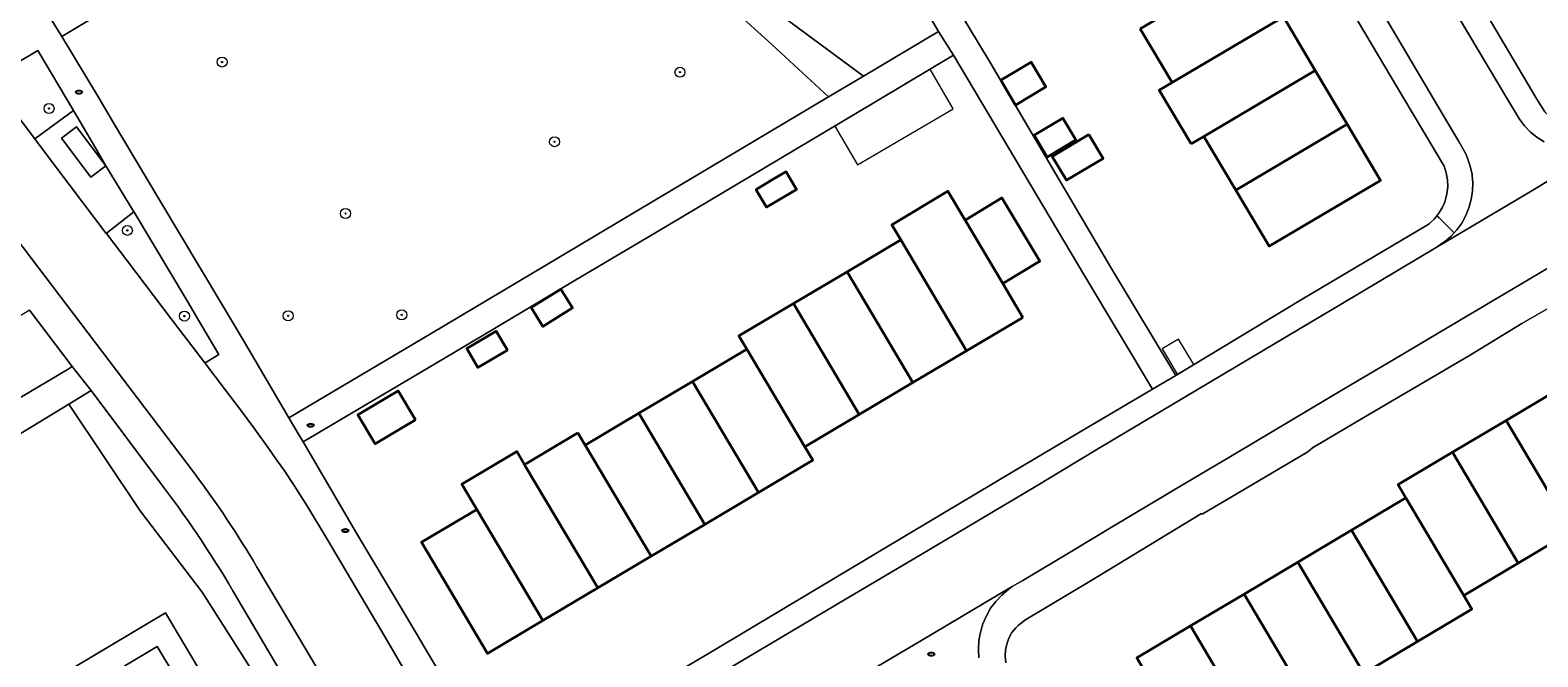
# Model space of a CAD drawing. Extents: x 147051 to 149075, y 463071 to 465537.
# Tile 220 of 229: x 148062 to 148183, y 464787 to 464838. Entities that reach past the tile are written whole.
import ezdxf
from ezdxf.enums import TextEntityAlignment as Align

# ---------------------------------------------------------------- set-up
doc = ezdxf.new("R2010")
doc.units = 0
doc.header["$LTSCALE"] = 0.5
doc.layers.get('0').update_dxf_attribs({"linetype": 'CONTINUOUS'})
for name, color, linetype, lineweight in [('B-PV-GR-BEPLANTING_CULTUUR_HEESTERS-GV', 252, 'CONTINUOUS', 18), ('B-PV-GR-BEPLANTING_CULTUUR_VASTE PLANTENVAK-GV', 252, 'CONTINUOUS', 18), ('B-PV-GR-BOOM-S', 252, 'CONTINUOUS', 25), ('B-PV-IE-MEUBILAIR-S', 252, 'CONTINUOUS', 25), ('B-PV-OG-BEBOUWING-GV', 6, 'CONTINUOUS', 35), ('B-PV-OG-BEBOUWING_LUIFEL-GV', 6, 'CONTINUOUS', 18), ('B-PV-OG-TERREIN_BEGROEID-GV', 252, 'CONTINUOUS', 18), ('B-PV-OG-TERREIN_ERF-GV', 252, 'CONTINUOUS', 18), ('B-PV-VH-GESLOTENVERHARDING_ASFALT-GV', 252, 'CONTINUOUS', 18), ('B-PV-VH-GESLOTENVERHARDING_BETON-GV', 252, 'CONTINUOUS', 18), ('B-PV-VH-HALFVERHARDING_GRIND-GV', 252, 'CONTINUOUS', 18), ('B-PV-VH-OPENVERHARDING_BETONSTRAATSTEEN-GV', 252, 'CONTINUOUS', 18), ('B-PV-VH-OPENVERHARDING_TEGEL-GV', 252, 'CONTINUOUS', 18)]:
    doc.layers.add(name, color=color, linetype=linetype, lineweight=lineweight)
doc.styles.add('NLCS-ISO', font='NLCS-ISO.ttf')

# ---------------------------------------------------------------- blocks, each defined once
blk = doc.blocks.new('SIE-MEUBILAIR_PUT_RIOOLPUT-SO')
blk.add_ellipse((0, 0), major_axis=(1.25, 0), ratio=0.54)
at = {"style": 'NLCS-ISO'}
blk.add_text('ri', height=0.75, dxfattribs=at).set_placement((-0.04, 0.07), align=Align.MIDDLE_CENTER)
blk = doc.blocks.new('SGR-BOOM_GBKN-SO')
at = {"linetype": 'ByBlock', "lineweight": 18}
h = blk.add_hatch(color=0, dxfattribs=at)
h.dxf.hatch_style = 1
edge = h.paths.add_edge_path()
edge.add_arc((0, 0), 0.25, 0, 360)
at = {"color": 0, "linetype": 'ByBlock', "lineweight": 18}
for radius in [2, 0.25]:
    blk.add_circle((0, 0), radius, dxfattribs=at)
at = {"color": 0, "linetype": 'ByBlock', "lineweight": 18, "style": 'NLCS-ISO'}
blk.add_attdef('SOORT', (2.5, 0), '', height=1.5, dxfattribs=at)

msp = doc.modelspace()

# ---------------------------------------------------------------- linework, layer by layer
at = {"layer": 'B-PV-GR-BEPLANTING_CULTUUR_HEESTERS-GV', "flags": 128}
msp.add_lwpolyline([(148055.607, 464811.247), (148055.986, 464810.571), (148027.751, 464793.702), (148029.481, 464790.509), (148030.066, 464789.429), (148039.658, 464795.197), (148065.451, 464810.51), (148065.779, 464810.705), (148062.362, 464815.224), (148062.06, 464815.046)], close=True, dxfattribs=at)
for points in [[(148067.293, 464808.781), (148065.502, 464807.693)], [(148073.102, 464801.054), (148067.293, 464808.781)], [(148065.502, 464807.693), (148071.215, 464799.148)], [(148071.215, 464799.148), (148076.177, 464792.638)], [(148076.177, 464792.638), (148081.242, 464784.721)], [(148084.262, 464783.253), (148078.992, 464792.176)]]:
    msp.add_lwpolyline(points, dxfattribs=at)
at = {"layer": 'B-PV-GR-BEPLANTING_CULTUUR_HEESTERS-GV'}
msp.add_lwpolyline([(148078.992, 464792.176, 0.0296769), (148073.102, 464801.054)], format="xyb", dxfattribs=at)
at = {"layer": 'B-PV-GR-BEPLANTING_CULTUUR_VASTE PLANTENVAK-GV', "flags": 128}
msp.add_lwpolyline([(148119.123, 464850.341), (148119.404, 464849.592), (148119.608, 464848.82), (148119.734, 464848.031), (148119.78, 464847.233), (148119.746, 464846.435), (148119.633, 464845.644), (148119.442, 464844.868), (148119.174, 464844.115), (148118.832, 464843.393), (148118.419, 464842.709), (148118.012, 464842.156), (148122.723, 464838.69), (148129.14, 464833.954), (148135.165, 464837.54), (148133.787, 464839.856), (148129.173, 464847.615), (148123.618, 464856.972), (148117.858, 464852.367), (148118.346, 464851.735), (148118.77, 464851.057)], close=True, dxfattribs=at)
at = {"layer": 'B-PV-OG-BEBOUWING-GV', "flags": 128}
for points in [[(148151.3, 464837.732), (148153.853, 464833.433), (148162.768, 464838.709), (148160.215, 464843.008)], [(148155.396, 464828.537), (148156.406, 464829.134), (148165.321, 464834.41), (148162.768, 464838.709), (148153.853, 464833.433), (148152.836, 464832.832)], [(148141.316, 464831.642), (148143.752, 464833.09), (148142.573, 464835.073), (148140.131, 464833.625)], [(148156.406, 464829.134), (148158.959, 464824.835), (148167.874, 464830.111), (148165.321, 464834.41)], [(148142.816, 464829.219), (148143.861, 464827.474), (148146.161, 464828.852), (148145.116, 464830.597)], [(148147.192, 464829.277), (148144.265, 464827.524), (148145.407, 464825.617), (148148.334, 464827.37)], [(148158.959, 464824.835), (148161.629, 464820.338), (148170.544, 464825.614), (148167.874, 464830.111)], [(148121.919, 464825.697), (148120.543, 464824.887), (148120.59, 464824.808), (148121.386, 464823.456), (148123.79, 464824.872), (148122.947, 464826.303), (148122.865, 464826.255)], [(148141.9, 464814.646), (148140.293, 464817.351), (148137.28, 464822.425), (148135.897, 464824.754), (148131.413, 464822.061), (148132.133, 464820.849), (148137.403, 464811.975)], [(148137.28, 464822.425), (148140.293, 464817.351), (148143.274, 464819.142), (148140.235, 464824.2)], [(148133.104, 464809.422), (148137.403, 464811.975), (148132.133, 464820.849), (148127.834, 464818.296)], [(148127.834, 464818.296), (148123.535, 464815.742), (148128.805, 464806.869), (148133.104, 464809.422)], [(148104.914, 464816.906), (148102.542, 464815.427), (148103.479, 464813.923), (148105.852, 464815.401)], [(148123.535, 464815.742), (148119.175, 464813.153), (148119.798, 464812.104), (148124.446, 464804.279), (148124.594, 464804.367), (148128.805, 464806.869)], [(148100.643, 464812.011), (148099.741, 464813.542), (148097.375, 464812.16), (148098.272, 464810.625)], [(148119.798, 464812.104), (148119.662, 464812.023), (148115.445, 464809.519), (148120.729, 464800.62), (148125.083, 464803.206), (148124.446, 464804.279)], [(148093.266, 464806.447), (148091.886, 464808.758), (148088.656, 464806.83), (148090.036, 464804.519)], [(148115.445, 464809.519), (148111.146, 464806.965), (148116.43, 464798.067), (148120.729, 464800.62)], [(148185.869, 464797.521), (148190.17, 464800.071), (148184.91, 464808.941), (148180.61, 464806.391)], [(148111.146, 464806.965), (148106.847, 464804.412), (148112.132, 464795.514), (148116.43, 464798.067)], [(148181.568, 464794.971), (148185.869, 464797.521), (148180.61, 464806.391), (148176.309, 464803.841)], [(148106.26, 464805.4), (148102.169, 464802.946), (148102.012, 464802.852), (148107.872, 464792.984), (148112.132, 464795.514), (148106.847, 464804.412)], [(148102.012, 464802.852), (148101.387, 464803.905), (148096.983, 464801.292), (148098.184, 464799.267), (148103.468, 464790.369), (148107.872, 464792.984)], [(148177.209, 464792.386), (148177.346, 464792.467), (148181.568, 464794.971), (148176.309, 464803.841), (148171.956, 464801.26), (148172.581, 464800.205)], [(148177.209, 464792.386), (148172.581, 464800.205), (148172.447, 464800.126), (148168.218, 464797.61), (148173.5, 464788.686), (148177.863, 464791.282)], [(148098.184, 464799.267), (148093.752, 464796.635), (148099.037, 464787.737), (148103.468, 464790.369)], [(148168.218, 464797.61), (148163.92, 464795.054), (148169.203, 464786.13), (148173.5, 464788.686)], [(148164.906, 464783.574), (148169.203, 464786.13), (148163.92, 464795.054), (148159.623, 464792.497)], [(148160.609, 464781.017), (148164.906, 464783.574), (148159.623, 464792.497), (148155.326, 464789.941)], [(148156.312, 464778.461), (148156.32, 464778.466), (148160.609, 464781.017), (148155.326, 464789.941), (148151.029, 464787.385)]]:
    msp.add_lwpolyline(points, close=True, dxfattribs=at)
at = {"layer": 'B-PV-OG-BEBOUWING_LUIFEL-GV', "flags": 128}
for points in [[(148126.85, 464829.953), (148128.656, 464826.862), (148136.333, 464831.347), (148134.485, 464834.509), (148128.54, 464830.955)], [(148153.06, 464812.127), (148154.274, 464810.085), (148155.595, 464810.87), (148154.381, 464812.912)]]:
    msp.add_lwpolyline(points, close=True, dxfattribs=at)
at = {"layer": 'B-PV-OG-TERREIN_BEGROEID-GV', "flags": 128}
for points in [[(148073.204, 464842.085), (148064.958, 464837.142), (148067.905, 464832.21), (148069.096, 464830.21), (148072.708, 464824.145), (148077.758, 464815.695), (148079.494, 464812.792), (148083.135, 464806.606), (148094.516, 464813.343), (148104.744, 464819.426), (148111.107, 464823.22), (148126.353, 464832.288), (148121.478, 464836.771), (148117.161, 464840.692)], [(148061.078, 464785.307), (148066.443, 464776.329), (148066.454, 464776.31), (148066.62, 464776.406), (148067.507, 464774.898), (148069.667, 464771.231), (148069.5, 464771.132), (148065.352, 464768.689), (148065.484, 464768.468), (148069.637, 464770.899), (148072.548, 464772.565), (148064.66, 464785.856), (148073.262, 464790.98), (148081.873, 464776.461), (148084.742, 464778.156), (148081.242, 464784.721), (148076.177, 464792.638), (148071.215, 464799.148), (148065.502, 464807.693), (148057.018, 464802.54)]]:
    msp.add_lwpolyline(points, dxfattribs=at)
for points in [[(148062.776, 464828.924), (148065.896, 464831.207), (148063.019, 464836.006), (148059.169, 464833.706)], [(148077.533, 464811.664), (148076.169, 464813.972), (148074.998, 464815.956), (148070.73, 464823.06), (148070.717, 464823.081), (148068.508, 464821.371), (148068.516, 464821.361), (148070.208, 464819.138), (148073.711, 464814.537), (148076.414, 464811.009), (148076.421, 464811.014)]]:
    msp.add_lwpolyline(points, close=True, dxfattribs=at)
at = {"layer": 'B-PV-OG-TERREIN_ERF-GV', "flags": 128}
for points in [[(148174.515, 464846.57), (148183.066, 464832.116), (148183.715, 464831.101), (148184.081, 464830.725), (148184.499, 464830.409), (148184.96, 464830.16), (148185.454, 464829.985), (148185.969, 464829.886), (148186.492, 464829.867), (148187.013, 464829.927), (148187.145, 464829.956), (148187.696, 464830.058), (148191.682, 464832.407), (148195.89, 464834.887), (148204.16, 464839.834)], [(148135.946, 464840.591), (148139.279, 464835.06), (148148.946, 464818.644), (148154.149, 464809.991), (148164.144, 464816.025), (148174.366, 464822.08), (148174.46, 464822.154), (148174.872, 464822.539), (148175.063, 464822.776), (148175.225, 464822.979), (148175.513, 464823.464), (148175.661, 464823.821), (148175.73, 464823.985), (148175.87, 464824.531), (148175.932, 464825.092), (148175.914, 464825.656), (148175.817, 464826.212), (148175.642, 464826.748), (148172.341, 464832.296), (148167.333, 464840.727)], [(148162.768, 464838.709), (148165.321, 464834.41), (148167.874, 464830.111), (148170.544, 464825.614), (148161.629, 464820.338), (148158.959, 464824.835), (148156.406, 464829.134), (148155.396, 464828.537), (148152.836, 464832.832), (148153.853, 464833.433), (148151.3, 464837.732)], [(148108.538, 464782.873), (148117.178, 464788.012), (148127.269, 464794.024), (148132.854, 464797.371), (148142.172, 464802.921), (148147.086, 464805.836), (148152.278, 464808.899), (148146.877, 464817.931), (148136.346, 464835.622), (148128.54, 464830.955), (148120.018, 464825.902), (148112.572, 464821.467), (148105.965, 464817.558), (148099.734, 464813.845), (148096.488, 464811.911), (148095.639, 464811.405), (148084.271, 464804.675), (148088.557, 464797.377), (148092.463, 464790.805), (148095.145, 464786.292)], [(148186.824, 464817.018), (148181.877, 464814.149), (148177.668, 464811.602), (148169.023, 464806.528), (148165.102, 464804.205), (148164.722, 464803.888), (148159.11, 464800.559), (148156.278, 464798.879), (148156.211, 464798.934), (148147.307, 464793.524), (148142.075, 464790.407), (148141.764, 464790.165), (148141.562, 464790.008), (148141.35, 464789.8), (148141.037, 464789.404), (148140.79, 464788.964), (148140.616, 464788.49), (148140.518, 464787.994), (148140.485, 464787.538), (148140.54, 464786.986)], [(148151.029, 464787.385), (148155.326, 464789.941), (148159.623, 464792.497), (148163.92, 464795.054), (148168.218, 464797.61), (148172.447, 464800.126), (148172.581, 464800.205), (148171.956, 464801.26), (148176.309, 464803.841), (148180.61, 464806.391), (148184.91, 464808.941)], [(148185.869, 464797.521), (148181.568, 464794.971), (148177.346, 464792.467), (148177.209, 464792.386), (148177.863, 464791.282), (148173.5, 464788.686), (148169.203, 464786.13)]]:
    msp.add_lwpolyline(points, dxfattribs=at)
for points in [[(148140.131, 464833.625), (148142.573, 464835.073), (148143.752, 464833.09), (148141.316, 464831.642)], [(148145.116, 464830.597), (148146.161, 464828.852), (148143.861, 464827.474), (148142.816, 464829.219)], [(148148.334, 464827.37), (148145.407, 464825.617), (148144.265, 464827.524), (148147.192, 464829.277)], [(148122.865, 464826.255), (148122.947, 464826.303), (148123.79, 464824.872), (148121.386, 464823.456), (148120.59, 464824.808), (148120.543, 464824.887), (148121.919, 464825.697)], [(148137.403, 464811.975), (148133.104, 464809.422), (148128.805, 464806.869), (148124.594, 464804.367), (148124.446, 464804.279), (148125.083, 464803.206), (148120.729, 464800.62), (148116.43, 464798.067), (148112.132, 464795.514), (148107.872, 464792.984), (148103.468, 464790.369), (148099.037, 464787.737), (148093.752, 464796.635), (148098.184, 464799.267), (148096.983, 464801.292), (148101.387, 464803.905), (148102.012, 464802.852), (148102.169, 464802.946), (148106.26, 464805.4), (148106.847, 464804.412), (148111.146, 464806.965), (148115.445, 464809.519), (148119.662, 464812.023), (148119.798, 464812.104), (148119.175, 464813.153), (148123.535, 464815.742), (148127.834, 464818.296), (148132.133, 464820.849), (148131.413, 464822.061), (148135.897, 464824.754), (148137.28, 464822.425), (148140.235, 464824.2), (148143.274, 464819.142), (148140.293, 464817.351), (148141.9, 464814.646)], [(148105.852, 464815.401), (148103.479, 464813.923), (148102.542, 464815.427), (148104.914, 464816.906)], [(148098.272, 464810.625), (148097.375, 464812.16), (148099.741, 464813.542), (148100.643, 464812.011)], [(148090.036, 464804.519), (148088.656, 464806.83), (148091.886, 464808.758), (148093.266, 464806.447)]]:
    msp.add_lwpolyline(points, close=True, dxfattribs=at)
at = {"layer": 'B-PV-VH-GESLOTENVERHARDING_ASFALT-GV', "flags": 128}
for points in [[(148080.551, 464794.7), (148083.268, 464790.142), (148086.386, 464784.889), (148089.527, 464779.617), (148094.593, 464782.639), (148092.827, 464785.658), (148090.831, 464789.036), (148086.187, 464796.894), (148084.626, 464799.494), (148083.56, 464801.18), (148082.729, 464802.443), (148082.1, 464803.328), (148081.564, 464804.081), (148080.392, 464805.689), (148079.19, 464807.343), (148077.986, 464808.936), (148076.414, 464811.009), (148073.711, 464814.537), (148070.208, 464819.138), (148068.516, 464821.361), (148068.508, 464821.371), (148063.565, 464827.885), (148062.776, 464828.924), (148059.169, 464833.706)], [(148189.539, 464828.898), (148182.222, 464824.503), (148175.015, 464820.225), (148167.522, 464815.783), (148165.093, 464814.343), (148152.844, 464807.044), (148147.964, 464804.144), (148144.865, 464802.282), (148143.103, 464801.223), (148133.761, 464795.667), (148127.751, 464792.101), (148118.094, 464786.369)], [(148057.66, 464825.743), (148062.525, 464819.357), (148075.54, 464802.201)], [(148127.014, 464784.768), (148133.277, 464788.487), (148133.729, 464788.756), (148141.063, 464793.112), (148141.903, 464793.585), (148145.826, 464795.922), (148149.071, 464797.866), (148154.875, 464801.342), (148159.11, 464803.859), (148167.583, 464808.896), (148171.744, 464811.351), (148176.026, 464813.878), (148185.396, 464819.446)]]:
    msp.add_lwpolyline(points, dxfattribs=at)
at = {"layer": 'B-PV-VH-GESLOTENVERHARDING_ASFALT-GV'}
msp.add_lwpolyline([(148075.54, 464802.201, -0.0265334), (148080.551, 464794.7)], format="xyb", dxfattribs=at)
at = {"layer": 'B-PV-VH-GESLOTENVERHARDING_BETON-GV', "flags": 128}
msp.add_lwpolyline([(148068.486, 464826.777), (148066.118, 464829.903), (148064.911, 464828.989), (148067.28, 464825.863)], close=True, dxfattribs=at)
at = {"layer": 'B-PV-VH-HALFVERHARDING_GRIND-GV', "flags": 128}
for points in [[(148079.682, 464770.44), (148077.577, 464773.91), (148081.873, 464776.461), (148073.262, 464790.98), (148064.66, 464785.856), (148072.548, 464772.565), (148073.282, 464771.328), (148076.725, 464773.393), (148078.805, 464769.922)], [(148076.909, 464781.109), (148079.224, 464777.253), (148079.206, 464777.242), (148076.603, 464775.624), (148074.003, 464774.008), (148070.87, 464779.275), (148067.373, 464785.184), (148069.993, 464786.743), (148072.594, 464788.292)], [(148079.206, 464777.242), (148079.224, 464777.253), (148076.909, 464781.109), (148072.594, 464788.292), (148069.993, 464786.743), (148076.603, 464775.624)]]:
    msp.add_lwpolyline(points, close=True, dxfattribs=at)
at = {"layer": 'B-PV-VH-OPENVERHARDING_BETONSTRAATSTEEN-GV', "flags": 128}
for points in [[(148183.648, 464828.696), (148183.077, 464829.057), (148182.553, 464829.483), (148182.083, 464829.969), (148181.673, 464830.506), (148180.75, 464832.055), (148172.708, 464845.559)], [(148168.307, 464843.121), (148175.922, 464830.246), (148176.818, 464828.731), (148177.375, 464827.736), (148177.526, 464827.394), (148177.74, 464826.752), (148177.877, 464826.09), (148177.887, 464825.978), (148177.935, 464825.415), (148177.914, 464824.739), (148177.812, 464824.07), (148177.633, 464823.417), (148177.378, 464822.791), (148177.051, 464822.198), (148176.656, 464821.648), (148176.439, 464821.411), (148176.199, 464821.149), (148175.686, 464820.707), (148175.015, 464820.225), (148182.222, 464824.503), (148189.539, 464828.898)], [(148117.161, 464840.692), (148121.478, 464836.771), (148126.353, 464832.288), (148129.14, 464833.954), (148122.723, 464838.69)], [(148138.389, 464787.394), (148138.35, 464788.084), (148138.392, 464788.774), (148138.512, 464789.454), (148138.711, 464790.117), (148138.984, 464790.751), (148139.329, 464791.351), (148139.741, 464791.906), (148140.214, 464792.41), (148140.641, 464792.778), (148141.063, 464793.112), (148133.729, 464788.756), (148133.277, 464788.487), (148127.014, 464784.768)]]:
    msp.add_lwpolyline(points, dxfattribs=at)
at = {"layer": 'B-PV-VH-OPENVERHARDING_TEGEL-GV', "flags": 128}
for points in [[(148183.715, 464831.101), (148183.066, 464832.116), (148174.515, 464846.57)], [(148172.708, 464845.559), (148180.75, 464832.055), (148181.673, 464830.506), (148182.083, 464829.969), (148182.553, 464829.483), (148183.077, 464829.057), (148183.648, 464828.696)], [(148167.333, 464840.727), (148172.341, 464832.296), (148175.642, 464826.748), (148175.817, 464826.212), (148175.914, 464825.656), (148175.932, 464825.092), (148175.87, 464824.531), (148175.73, 464823.985), (148175.661, 464823.821), (148175.513, 464823.464), (148175.225, 464822.979), (148175.063, 464822.776), (148175.212, 464822.628), (148176.439, 464821.411), (148176.656, 464821.648), (148177.051, 464822.198), (148177.378, 464822.791), (148177.633, 464823.417), (148177.812, 464824.07), (148177.914, 464824.739), (148177.935, 464825.415), (148177.887, 464825.978), (148177.877, 464826.09), (148177.74, 464826.752), (148177.526, 464827.394), (148177.375, 464827.736), (148176.818, 464828.731), (148175.922, 464830.246), (148168.307, 464843.121)], [(148063.769, 464839.01), (148064.958, 464837.142), (148073.204, 464842.085)], [(148133.787, 464839.856), (148135.165, 464837.54), (148136.346, 464835.622), (148146.877, 464817.931), (148152.278, 464808.899), (148154.149, 464809.991), (148148.946, 464818.644), (148139.279, 464835.06), (148135.946, 464840.591)], [(148095.145, 464786.292), (148092.463, 464790.805), (148088.557, 464797.377), (148084.271, 464804.675), (148083.91, 464805.29), (148083.135, 464806.606), (148079.494, 464812.792), (148077.758, 464815.695), (148072.708, 464824.145), (148069.096, 464830.21), (148067.905, 464832.21), (148064.958, 464837.142), (148063.769, 464839.01)], [(148059.169, 464833.706), (148063.019, 464836.006), (148065.896, 464831.207), (148067.494, 464828.473), (148068.486, 464826.777), (148070.717, 464823.081), (148070.73, 464823.06), (148074.998, 464815.956), (148076.169, 464813.972), (148077.533, 464811.664), (148076.421, 464811.014), (148076.414, 464811.009), (148077.986, 464808.936), (148079.19, 464807.343), (148080.392, 464805.689), (148081.564, 464804.081), (148082.1, 464803.328), (148082.729, 464802.443), (148083.56, 464801.18), (148084.626, 464799.494), (148086.187, 464796.894), (148090.831, 464789.036), (148092.827, 464785.658)], [(148075.54, 464802.201), (148062.525, 464819.357), (148057.66, 464825.743)], [(148118.094, 464786.369), (148127.751, 464792.101), (148133.761, 464795.667), (148143.103, 464801.223), (148144.865, 464802.282), (148147.964, 464804.144), (148152.844, 464807.044), (148165.093, 464814.343), (148167.522, 464815.783), (148175.015, 464820.225), (148175.686, 464820.707), (148176.199, 464821.149), (148176.439, 464821.411), (148175.212, 464822.628), (148175.063, 464822.776), (148174.872, 464822.539), (148174.46, 464822.154), (148174.366, 464822.08), (148164.144, 464816.025), (148154.149, 464809.991), (148152.278, 464808.899), (148147.086, 464805.836), (148142.172, 464802.921), (148132.854, 464797.371), (148127.269, 464794.024), (148117.178, 464788.012), (148108.538, 464782.873)], [(148185.396, 464819.446), (148176.026, 464813.878), (148171.744, 464811.351), (148167.583, 464808.896), (148159.11, 464803.859), (148154.875, 464801.342), (148149.071, 464797.866), (148145.826, 464795.922), (148141.903, 464793.585), (148141.063, 464793.112), (148140.641, 464792.778), (148140.214, 464792.41), (148139.741, 464791.906), (148139.329, 464791.351), (148138.984, 464790.751), (148138.711, 464790.117), (148138.512, 464789.454), (148138.392, 464788.774), (148138.35, 464788.084), (148138.389, 464787.394)], [(148140.54, 464786.986), (148140.485, 464787.538), (148140.518, 464787.994), (148140.616, 464788.49), (148140.79, 464788.964), (148141.037, 464789.404), (148141.35, 464789.8), (148141.562, 464790.008), (148141.764, 464790.165), (148142.075, 464790.407), (148147.307, 464793.524), (148156.211, 464798.934), (148156.278, 464798.879), (148159.11, 464800.559), (148164.722, 464803.888), (148165.102, 464804.205), (148169.023, 464806.528), (148177.668, 464811.602), (148181.877, 464814.149), (148186.824, 464817.018)], [(148062.362, 464815.224), (148065.779, 464810.705), (148067.293, 464808.781), (148073.102, 464801.054)], [(148057.018, 464802.54), (148065.502, 464807.693), (148067.293, 464808.781), (148065.779, 464810.705), (148065.451, 464810.51), (148039.658, 464795.197)], [(148152.512, 464673.669), (148138.929, 464696.472), (148138.125, 464697.822), (148132.973, 464706.469), (148129.169, 464712.872), (148121.616, 464725.585), (148101.54, 464759.366), (148100.144, 464761.693), (148095.46, 464769.588), (148091.673, 464775.966), (148090.915, 464777.252), (148090.904, 464777.271), (148090.463, 464778.016), (148089.527, 464779.617), (148086.386, 464784.889), (148083.268, 464790.142), (148080.551, 464794.7)], [(148078.992, 464792.176), (148084.262, 464783.253), (148088.63, 464775.839), (148091.806, 464770.516), (148093.179, 464768.333), (148114.649, 464732.149), (148130.521, 464705.402), (148131.838, 464703.158), (148134.941, 464697.922), (148142.608, 464685.17), (148148.963, 464674.47), (148151.635, 464669.952), (148153.935, 464665.793), (148156.503, 464660.703), (148158.819, 464655.598), (148160.165, 464652.344), (148161.051, 464650.313), (148161.997, 464647.84), (148163.587, 464643.216), (148164.703, 464639.945), (148167.396, 464631.54), (148170.442, 464622.204), (148170.792, 464622.34)]]:
    msp.add_lwpolyline(points, dxfattribs=at)
for points in [[(148105.965, 464817.558), (148112.572, 464821.467), (148120.018, 464825.902), (148128.54, 464830.955), (148136.346, 464835.622), (148135.165, 464837.54), (148129.14, 464833.954), (148126.353, 464832.288), (148111.107, 464823.22), (148104.744, 464819.426), (148094.516, 464813.343), (148083.135, 464806.606), (148083.91, 464805.29), (148084.271, 464804.675), (148095.639, 464811.405), (148096.488, 464811.911), (148099.734, 464813.845)], [(148062.776, 464828.924), (148063.565, 464827.885), (148068.508, 464821.371), (148070.717, 464823.081), (148068.486, 464826.777), (148067.494, 464828.473), (148065.896, 464831.207)], [(148068.486, 464826.777), (148067.28, 464825.863), (148064.911, 464828.989), (148066.118, 464829.903)]]:
    msp.add_lwpolyline(points, close=True, dxfattribs=at)
at = {"layer": 'B-PV-VH-OPENVERHARDING_TEGEL-GV'}
for points in [[(148080.551, 464794.7, 0.0265334), (148075.54, 464802.201)], [(148073.102, 464801.054, -0.0296769), (148078.992, 464792.176)]]:
    msp.add_lwpolyline(points, format="xyb", dxfattribs=at)

# ---------------------------------------------------------------- block references
at = {"layer": 'B-PV-GR-BOOM-S', "xscale": 0.2, "yscale": 0.2, "zscale": 0.2}
for p in [(148077.783, 464835.083), (148114.451, 464834.27), (148063.923, 464831.366), (148104.406, 464828.705), (148087.668, 464822.959), (148070.196, 464821.607), (148074.767, 464814.746), (148083.075, 464814.775), (148092.169, 464814.849)]:
    msp.add_blockref('SGR-BOOM_GBKN-SO', p, dxfattribs=at)
at = {"layer": 'B-PV-IE-MEUBILAIR-S', "xscale": 0.2, "yscale": 0.2, "zscale": 0.2}
for p in [(148066.332, 464832.676), (148084.874, 464806.004), (148087.643, 464797.572), (148134.583, 464787.686)]:
    msp.add_blockref('SIE-MEUBILAIR_PUT_RIOOLPUT-SO', p, dxfattribs=at)

doc.saveas('drawing.dxf')
